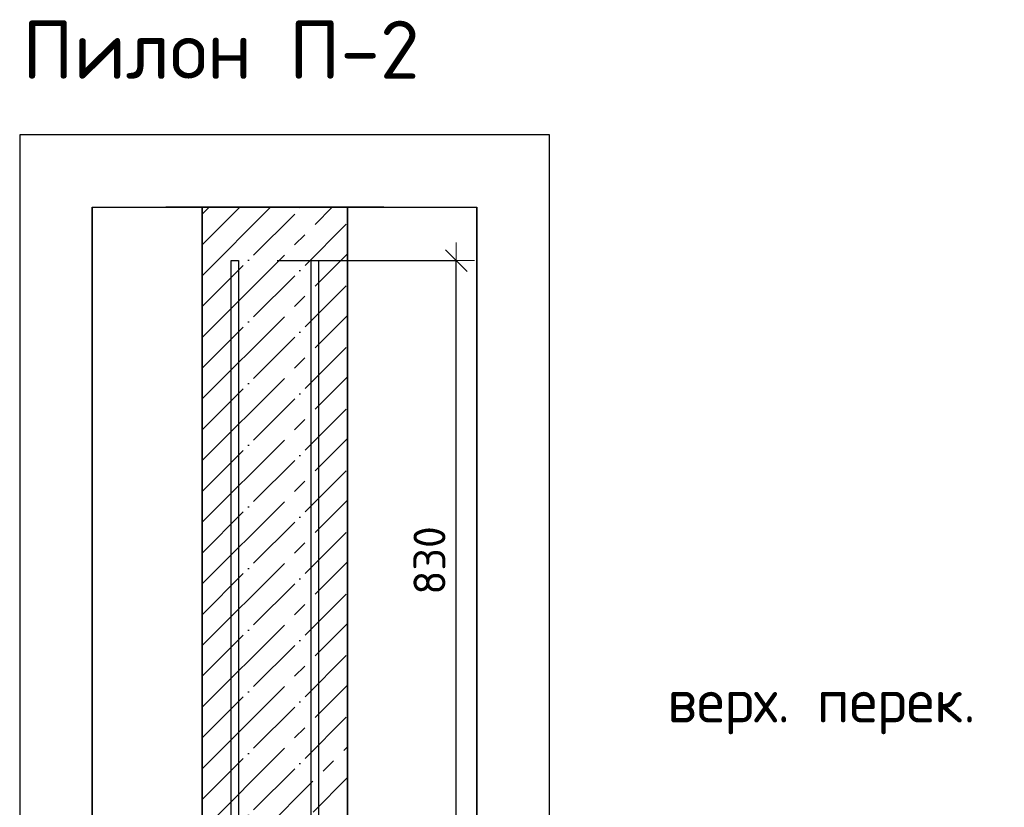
# Model space of a CAD drawing. Header units: millimetres. Extents: x 2792 to 69837, y -2757 to 29968.
# Tile 27 of 77: x 14940 to 16297, y 10170 to 11254. Entities that reach past the tile are written whole.
import ezdxf

# ---------------------------------------------------------------- set-up
doc = ezdxf.new("R2010")
doc.units = ezdxf.units.MM
doc.header["$PDMODE"] = 65
doc.linetypes.add('______11', pattern=[100, 80, -10, 0, -10])
doc.linetypes.add('______5', pattern=[220, 160, -20, 20, -20])
for name, color, linetype, lineweight in [('Standard', 7, 'Continuous', 25), ('Арм.стержн. вертикальными 1', 22, 'Continuous', 35), ('Высотная отметки_ общее', 7, 'Continuous', 13), ('Размерная линия_ общее', 7, 'Continuous', 13)]:
    doc.layers.add(name, color=color, linetype=linetype, lineweight=lineweight)
doc.styles.add('ISOCPEUR', font='ISOCPEUR')
doc.dimstyles.new('DIMSTYLE_3', dxfattribs={"dimtxt": 44, "dimasz": 50, "dimexe": 0, "dimexo": 0, "dimgap": 22, "dimtad": 2, "dimdec": 0, "dimrnd": 5, "dimzin": 12, "dimdsep": 46, "dimtxsty": 'ISOCPEUR', "dimblk1": 'ALL_ML_STRICH', "dimblk2": 'ALL_ML_STRICH', "dimsah": 1, "dimcen": 0, "dimclrd": 7, "dimclre": 256, "dimclrt": 7, "dimadec": 0, "dimazin": 0, "dimtfac": 1, "dimtdec": 0, "dimtix": 1, "dimtmove": 2, "dimatfit": 3, "dimfxl": 0, "dimtzin": 0, "dimlwd": 0, "dimlwe": -3, "dimarcsym": 0})

# ---------------------------------------------------------------- blocks, each defined once
blk = doc.blocks.new('ALL_ML_STRICH')
at = {"color": 0, "linetype": 'ByBlock', "lineweight": -2}
for p, q in [((-0.3, -0.3), (0.3, 0.3)), ((0, -0.5), (0, 0.5)), ((-1, 0), (0.5, 0))]:
    blk.add_line(p, q, dxfattribs=at)
blk = doc.blocks.new('*D125')
at = {"layer": 'DEFPOINTS', "color": 7, "linetype": 'Continuous', "lineweight": 13, "transparency": 33554687}
for p in [(15274.7, 10922.6), (15314.7, 10092.6), (15541.6, 10092.6)]:
    blk.add_point(p, dxfattribs=at)
at = {"layer": 'Размерная линия_ общее', "color": 253, "linetype": 'Continuous', "lineweight": -2, "true_color": 0xa0a0a0, "transparency": 33554687}
for p, q in [((15294.7, 10922.6), (15541.6, 10922.6)), ((15334.7, 10092.6), (15541.6, 10092.6))]:
    blk.add_line(p, q, dxfattribs=at)
at = {"layer": 'Размерная линия_ общее', "color": 7, "linetype": 'Continuous', "lineweight": -2, "transparency": 33554687}
blk.add_line((15541.6, 10092.6), (15541.6, 10922.6), dxfattribs=at)
at = {"layer": 'Размерная линия_ общее', "color": 7, "linetype": 'Continuous', "lineweight": 13, "transparency": 33554687, "xscale": 50, "yscale": 50, "zscale": 50}
for p, rotation in [((15541.6, 10922.6), 90), ((15541.6, 10092.6), 270)]:
    blk.add_blockref('ALL_ML_STRICH', p, dxfattribs=dict(at, rotation=rotation))
at = {"layer": 'Размерная линия_ общее', "color": 7, "linetype": 'Continuous', "lineweight": 13, "transparency": 33554687, "insert": (15504.6, 10509.8), "char_height": 44, "width": 132, "attachment_point": 5, "rotation": 90, "style": 'ISOCPEUR'}
blk.add_mtext('\\A1;{830}', dxfattribs=at)
blk = doc.blocks.new('COMPLEX_ELEVATIONDIM_5')
at = {"layer": 'Высотная отметки_ общее', "color": 7, "linetype": 'Continuous', "lineweight": 13, "transparency": 33554687, "insert": (15832.2, 10270.5), "char_height": 60, "width": 478.865, "attachment_point": 7, "style": 'ISOCPEUR'}
blk.add_mtext('\\W0.97;верх. перек.', dxfattribs=at)

msp = doc.modelspace()

# ---------------------------------------------------------------- linework, layer by layer
at = {"color": 52, "linetype": 'Continuous', "lineweight": -3, "transparency": 33554687}
for p, q in [((15040.1, 10996), (15570.1, 10996)), ((15040.1, 10996), (15570.1, 10996)), ((15040.1, 10996), (15040.1, 6447.4)), ((15040.1, 6447.4), (15040.1, 10996)), ((15570.1, 10996), (15570.1, 6447.4)), ((15570.1, 6447.4), (15570.1, 10996))]:
    msp.add_line(p, q, dxfattribs=at)
at = {"color": 7, "linetype": 'Continuous', "lineweight": 25, "transparency": 33554687}
msp.add_line((15441.6, 10996), (15141.6, 10996), dxfattribs=at)
at = {"color": 253, "linetype": '______11', "lineweight": -3, "true_color": 0xababab, "transparency": 33554687}
for p, q in [((15191.6, 10859.4), (15328.2, 10996)), ((15191.6, 10944.2), (15243.4, 10996)), ((15191.6, 10774.5), (15391.6, 10974.5)), ((15191.6, 10689.7), (15391.6, 10889.7)), ((15191.6, 10604.8), (15391.6, 10804.8)), ((15191.6, 10520), (15391.6, 10720)), ((15191.6, 10435.1), (15391.6, 10635.1)), ((15191.6, 10350.3), (15391.6, 10550.3)), ((15191.6, 10265.4), (15391.6, 10465.4)), ((15191.6, 10180.6), (15391.6, 10380.6)), ((15191.6, 10095.7), (15391.6, 10295.7)), ((15273.4, 10092.6), (15391.6, 10210.8))]:
    msp.add_line(p, q, dxfattribs=at)
at = {"color": 253, "linetype": '______5', "lineweight": -3, "true_color": 0xababab, "transparency": 33554687}
for p, q in [((15191.6, 10816.9), (15370.7, 10996)), ((15191.6, 10901.8), (15285.8, 10996)), ((15191.6, 10986.7), (15201, 10996)), ((15191.6, 10732.1), (15391.6, 10932.1)), ((15191.6, 10647.2), (15391.6, 10847.2)), ((15191.6, 10562.4), (15391.6, 10762.4)), ((15191.6, 10477.5), (15391.6, 10677.5)), ((15191.6, 10392.7), (15391.6, 10592.7)), ((15191.6, 10307.8), (15391.6, 10507.8)), ((15191.6, 10223), (15391.6, 10423)), ((15191.6, 10138.1), (15391.6, 10338.1)), ((15231, 10092.6), (15391.6, 10253.3))]:
    msp.add_line(p, q, dxfattribs=at)
at = {"color": 7, "linetype": 'Continuous', "lineweight": 35, "transparency": 33554687}
for p, q in [((15191.6, 10996), (15191.6, 10092.6)), ((15391.6, 10092.6), (15391.6, 10996))]:
    msp.add_line(p, q, dxfattribs=at)
at = {"layer": 'Standard', "color": 7, "linetype": 'Continuous', "lineweight": 25, "transparency": 33554687}
msp.add_lwpolyline([(14940.1, 6347.4), (15670.1, 6347.4), (15670.1, 11096), (14940.1, 11096), (14940.1, 6347.4)], dxfattribs=at)
at = {"layer": 'Арм.стержн. вертикальными 1', "color": 4, "linetype": 'Continuous', "lineweight": 25, "transparency": 33554687}
for points in [[(15231.6, 6792.6), (15231.6, 10922.6), (15241.6, 10922.6), (15241.6, 6792.6), (15231.6, 6792.6)], [(15231.6, 6792.6), (15231.6, 10922.6), (15241.6, 10922.6), (15241.6, 6792.6), (15231.6, 6792.6)], [(15341.6, 6792.6), (15341.6, 10922.6), (15351.6, 10922.6), (15351.6, 6792.6), (15341.6, 6792.6)], [(15341.6, 6792.6), (15341.6, 10922.6), (15351.6, 10922.6), (15351.6, 6792.6), (15341.6, 6792.6)]]:
    msp.add_lwpolyline(points, dxfattribs=at)

# ---------------------------------------------------------------- block references
at = {"layer": 'Высотная отметки_ общее', "color": 7, "linetype": 'Continuous', "lineweight": 13, "transparency": 33554687}
msp.add_blockref('COMPLEX_ELEVATIONDIM_5', (0, 0), dxfattribs=at)

# ---------------------------------------------------------------- texts
at = {"layer": 'Standard', "color": 7, "linetype": 'Continuous', "lineweight": 13, "transparency": 33554687, "insert": (14943.5, 11212.9), "char_height": 80, "width": 550.788, "attachment_point": 4, "style": 'ISOCPEUR'}
msp.add_mtext('\\A1;{\\fISOCPEUR|i0|b0;\\H80.000000;\\W1.000000;\\C7;Пилон П-2}\\P', dxfattribs=at)

# ---------------------------------------------------------------- dimensions: what is measured, and where the dimension line sits
at = {"layer": 'Размерная линия_ общее', "color": 7, "linetype": 'Continuous', "lineweight": 13, "transparency": 33554687}
dim = msp.add_linear_dim(base=(15541.6, 10922.6), p1=(15334.7, 10092.6), p2=(15294.7, 10922.6), angle=90, dimstyle='DIMSTYLE_3', override={"dimpost": '<>', "dimclrd": 7, "dimclre": 253, "dimclrt": 7, "dimlwd": 0, "dimlwe": 65533}, dxfattribs=at)
dim.commit()
dim.dimension.update_dxf_attribs({"geometry": '*D125', "text_midpoint": (15504.6, 10509.8), "dimtype": 160})

doc.saveas('drawing.dxf')
